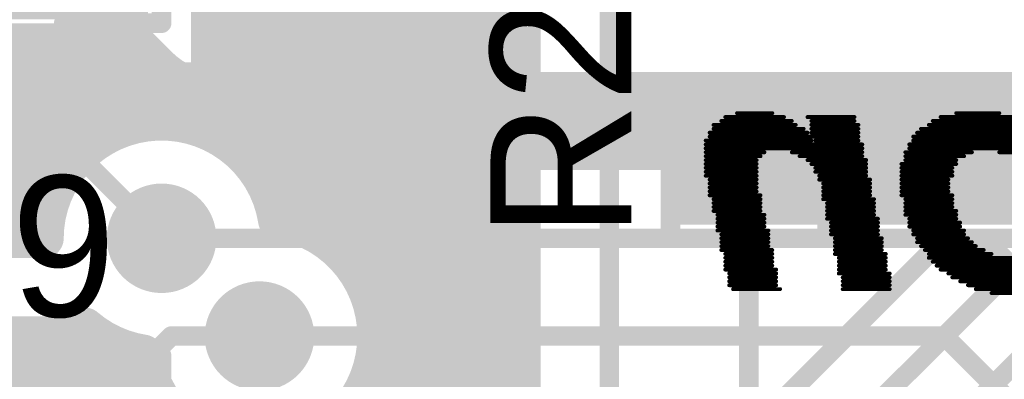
# Model space of a CAD drawing. Extents: x 9.47 to 11.2, y 3.36 to 4.75.
# Tile 14 of 50: x 9.79 to 10.04, y 4.15 to 4.24. Entities that reach past the tile are written whole.
import ezdxf

# ---------------------------------------------------------------- set-up
doc = ezdxf.new("R2010")
doc.units = 0
doc.layers.get('0').update_dxf_attribs({"linetype": 'CONTINUOUS'})
for name, color, linetype in [('BOTTOMLAYER', 5, 'CONTINUOUS'), ('BOTTOMOVERLAY', 54, 'CONTINUOUS'), ('BOTTOMSOLDER', 6, 'CONTINUOUS'), ('TOPLAYER', 1, 'CONTINUOUS'), ('TOPOVERLAY', 2, 'CONTINUOUS'), ('TOPPASTE', 8, 'CONTINUOUS'), ('TOPSOLDER', 216, 'CONTINUOUS')]:
    doc.layers.add(name, color=color, linetype=linetype)

# ---------------------------------------------------------------- blocks, each defined once
blk = doc.blocks.new('0603R_32')
at = {"layer": 'TOPLAYER'}
for points in [[(-0.0125, 0.015), (-0.0425, 0.015), (-0.0125, -0.015), (-0.0425, -0.015)], [(0.0425, 0.015), (0.0125, 0.015), (0.0425, -0.015), (0.0125, -0.015)]]:
    blk.add_solid(points, dxfattribs=at)
at = {"layer": 'TOPOVERLAY', "const_width": 0.005}
for points in [[(-0.05, 0.02), (-0.05, -0.02)], [(-0.025, 0.02), (-0.05, 0.02)], [(0.05, 0.02), (0.025, 0.02)], [(0.05, 0.02), (0.05, -0.02)], [(-0.025, -0.02), (-0.05, -0.02)], [(0.05, -0.02), (0.025, -0.02)]]:
    blk.add_lwpolyline(points, dxfattribs=at)
at = {"layer": 'TOPOVERLAY', "const_width": 0.0025}
for points in [[(-0.05125, 0.02, 1), (-0.04875, 0.02, 1)], [(-0.05125, 0.02, 1), (-0.04875, 0.02, 1)], [(-0.02625, 0.02, 1), (-0.02375, 0.02, 1)], [(0.02375, 0.02, 1), (0.02625, 0.02, 1)], [(0.04875, 0.02, 1), (0.05125, 0.02, 1)], [(0.04875, 0.02, 1), (0.05125, 0.02, 1)], [(-0.05125, -0.02, 1), (-0.04875, -0.02, 1)], [(-0.05125, -0.02, 1), (-0.04875, -0.02, 1)], [(-0.02625, -0.02, 1), (-0.02375, -0.02, 1)], [(0.02375, -0.02, 1), (0.02625, -0.02, 1)], [(0.04875, -0.02, 1), (0.05125, -0.02, 1)], [(0.04875, -0.02, 1), (0.05125, -0.02, 1)]]:
    blk.add_lwpolyline(points, format="xyb", close=True, dxfattribs=at)
at = {"layer": 'TOPPASTE'}
for points in [[(-0.0125, 0.015), (-0.0425, 0.015), (-0.0125, -0.015), (-0.0425, -0.015)], [(0.0425, 0.015), (0.0125, 0.015), (0.0425, -0.015), (0.0125, -0.015)]]:
    blk.add_solid(points, dxfattribs=at)
at = {"layer": 'TOPSOLDER'}
for points in [[(-0.0085, 0.019), (-0.0465, 0.019), (-0.0085, -0.019), (-0.0465, -0.019)], [(0.0465, 0.019), (0.0085, 0.019), (0.0465, -0.019), (0.0085, -0.019)]]:
    blk.add_solid(points, dxfattribs=at)
blk = doc.blocks.new('0603R_33')
at = {"layer": 'TOPLAYER'}
for points in [[(-0.0125, 0.015), (-0.0425, 0.015), (-0.0125, -0.015), (-0.0425, -0.015)], [(0.0425, 0.015), (0.0125, 0.015), (0.0425, -0.015), (0.0125, -0.015)]]:
    blk.add_solid(points, dxfattribs=at)
at = {"layer": 'TOPOVERLAY', "const_width": 0.005}
for points in [[(-0.05, 0.02), (-0.05, -0.02)], [(-0.025, 0.02), (-0.05, 0.02)], [(0.05, 0.02), (0.025, 0.02)], [(0.05, 0.02), (0.05, -0.02)], [(-0.025, -0.02), (-0.05, -0.02)], [(0.05, -0.02), (0.025, -0.02)]]:
    blk.add_lwpolyline(points, dxfattribs=at)
at = {"layer": 'TOPOVERLAY', "const_width": 0.0025}
for points in [[(-0.05125, 0.02, 1), (-0.04875, 0.02, 1)], [(-0.05125, 0.02, 1), (-0.04875, 0.02, 1)], [(-0.02625, 0.02, 1), (-0.02375, 0.02, 1)], [(0.02375, 0.02, 1), (0.02625, 0.02, 1)], [(0.04875, 0.02, 1), (0.05125, 0.02, 1)], [(0.04875, 0.02, 1), (0.05125, 0.02, 1)], [(-0.05125, -0.02, 1), (-0.04875, -0.02, 1)], [(-0.05125, -0.02, 1), (-0.04875, -0.02, 1)], [(-0.02625, -0.02, 1), (-0.02375, -0.02, 1)], [(0.02375, -0.02, 1), (0.02625, -0.02, 1)], [(0.04875, -0.02, 1), (0.05125, -0.02, 1)], [(0.04875, -0.02, 1), (0.05125, -0.02, 1)]]:
    blk.add_lwpolyline(points, format="xyb", close=True, dxfattribs=at)
at = {"layer": 'TOPPASTE'}
for points in [[(-0.0125, 0.015), (-0.0425, 0.015), (-0.0125, -0.015), (-0.0425, -0.015)], [(0.0425, 0.015), (0.0125, 0.015), (0.0425, -0.015), (0.0125, -0.015)]]:
    blk.add_solid(points, dxfattribs=at)
at = {"layer": 'TOPSOLDER'}
for points in [[(-0.0085, 0.019), (-0.0465, 0.019), (-0.0085, -0.019), (-0.0465, -0.019)], [(0.0465, 0.019), (0.0085, 0.019), (0.0465, -0.019), (0.0085, -0.019)]]:
    blk.add_solid(points, dxfattribs=at)
blk = doc.blocks.new('0603R_42')
at = {"layer": 'TOPLAYER'}
for points in [[(-0.0125, 0.015), (-0.0425, 0.015), (-0.0125, -0.015), (-0.0425, -0.015)], [(0.0425, 0.015), (0.0125, 0.015), (0.0425, -0.015), (0.0125, -0.015)]]:
    blk.add_solid(points, dxfattribs=at)
at = {"layer": 'TOPOVERLAY', "const_width": 0.005}
for points in [[(-0.05, -0.02), (-0.05, 0.02)], [(-0.025, 0.02), (-0.05, 0.02)], [(0.05, 0.02), (0.025, 0.02)], [(0.05, -0.02), (0.05, 0.02)], [(-0.025, -0.02), (-0.05, -0.02)], [(0.05, -0.02), (0.025, -0.02)]]:
    blk.add_lwpolyline(points, dxfattribs=at)
at = {"layer": 'TOPOVERLAY', "const_width": 0.0025}
for points in [[(-0.05125, 0.02, 1), (-0.04875, 0.02, 1)], [(-0.05125, 0.02, 1), (-0.04875, 0.02, 1)], [(-0.02625, 0.02, 1), (-0.02375, 0.02, 1)], [(0.02375, 0.02, 1), (0.02625, 0.02, 1)], [(0.04875, 0.02, 1), (0.05125, 0.02, 1)], [(0.04875, 0.02, 1), (0.05125, 0.02, 1)], [(-0.05125, -0.02, 1), (-0.04875, -0.02, 1)], [(-0.05125, -0.02, 1), (-0.04875, -0.02, 1)], [(-0.02625, -0.02, 1), (-0.02375, -0.02, 1)], [(0.02375, -0.02, 1), (0.02625, -0.02, 1)], [(0.04875, -0.02, 1), (0.05125, -0.02, 1)], [(0.04875, -0.02, 1), (0.05125, -0.02, 1)]]:
    blk.add_lwpolyline(points, format="xyb", close=True, dxfattribs=at)
at = {"layer": 'TOPPASTE'}
for points in [[(-0.0125, 0.015), (-0.0425, 0.015), (-0.0125, -0.015), (-0.0425, -0.015)], [(0.0425, 0.015), (0.0125, 0.015), (0.0425, -0.015), (0.0125, -0.015)]]:
    blk.add_solid(points, dxfattribs=at)
at = {"layer": 'TOPSOLDER'}
for points in [[(-0.0085, 0.019), (-0.0465, 0.019), (-0.0085, -0.019), (-0.0465, -0.019)], [(0.0465, 0.019), (0.0085, 0.019), (0.0465, -0.019), (0.0085, -0.019)]]:
    blk.add_solid(points, dxfattribs=at)
blk = doc.blocks.new('0603R_43')
at = {"layer": 'TOPLAYER'}
for points in [[(-0.0125, 0.015), (-0.0425, 0.015), (-0.0125, -0.015), (-0.0425, -0.015)], [(0.0425, 0.015), (0.0125, 0.015), (0.0425, -0.015), (0.0125, -0.015)]]:
    blk.add_solid(points, dxfattribs=at)
at = {"layer": 'TOPOVERLAY', "const_width": 0.005}
for points in [[(-0.05, -0.02), (-0.05, 0.02)], [(-0.025, 0.02), (-0.05, 0.02)], [(0.05, 0.02), (0.025, 0.02)], [(0.05, -0.02), (0.05, 0.02)], [(-0.025, -0.02), (-0.05, -0.02)], [(0.05, -0.02), (0.025, -0.02)]]:
    blk.add_lwpolyline(points, dxfattribs=at)
at = {"layer": 'TOPOVERLAY', "const_width": 0.0025}
for points in [[(-0.05125, 0.02, 1), (-0.04875, 0.02, 1)], [(-0.05125, 0.02, 1), (-0.04875, 0.02, 1)], [(-0.02625, 0.02, 1), (-0.02375, 0.02, 1)], [(0.02375, 0.02, 1), (0.02625, 0.02, 1)], [(0.04875, 0.02, 1), (0.05125, 0.02, 1)], [(0.04875, 0.02, 1), (0.05125, 0.02, 1)], [(-0.05125, -0.02, 1), (-0.04875, -0.02, 1)], [(-0.05125, -0.02, 1), (-0.04875, -0.02, 1)], [(-0.02625, -0.02, 1), (-0.02375, -0.02, 1)], [(0.02375, -0.02, 1), (0.02625, -0.02, 1)], [(0.04875, -0.02, 1), (0.05125, -0.02, 1)], [(0.04875, -0.02, 1), (0.05125, -0.02, 1)]]:
    blk.add_lwpolyline(points, format="xyb", close=True, dxfattribs=at)
at = {"layer": 'TOPPASTE'}
for points in [[(-0.0125, 0.015), (-0.0425, 0.015), (-0.0125, -0.015), (-0.0425, -0.015)], [(0.0425, 0.015), (0.0125, 0.015), (0.0425, -0.015), (0.0125, -0.015)]]:
    blk.add_solid(points, dxfattribs=at)
at = {"layer": 'TOPSOLDER'}
for points in [[(-0.0085, 0.019), (-0.0465, 0.019), (-0.0085, -0.019), (-0.0465, -0.019)], [(0.0465, 0.019), (0.0085, 0.019), (0.0465, -0.019), (0.0085, -0.019)]]:
    blk.add_solid(points, dxfattribs=at)

msp = doc.modelspace()

# ---------------------------------------------------------------- linework, layer by layer
at = {"layer": 'BOTTOMLAYER'}
for points, const_width in [([(9.57, 4.235), (9.81818, 4.235)], 0.01), ([(9.79, 4.185), (9.79, 4.235)], 0.01), ([(9.8, 4.201583), (9.8, 4.235)], 0.01), ([(9.81, 4.210981), (9.81, 4.235)], 0.01), ([(9.81818, 4.235), (9.824081, 4.229099)], 0.01), ([(9.82, 4.21458), (9.82, 4.23318)], 0.01), ([(9.57, 4.23), (9.82318, 4.23)], 0.01), ([(9.83, 4.21458), (9.83, 4.224844)], 0.01), ([(9.84, 4.2225), (10.275228, 4.2225)], 0.01), ([(9.84, 4.210981), (9.84, 4.2225)], 0.01), ([(9.85, 4.2075), (9.85, 4.2225)], 0.01), ([(9.86, 4.2075), (9.86, 4.2225)], 0.01), ([(9.87, 4.2075), (9.87, 4.2225)], 0.01), ([(9.88, 4.2075), (9.88, 4.2225)], 0.01), ([(9.89, 4.2075), (9.89, 4.2225)], 0.01), ([(9.9, 4.2075), (9.9, 4.2225)], 0.01), ([(9.91, 4.2075), (9.91, 4.2225)], 0.01), ([(9.92, 4.2075), (9.92, 4.2225)], 0.01), ([(9.93, 4.2075), (9.93, 4.2225)], 0.01), ([(9.94, 4.2075), (9.94, 4.2225)], 0.01), ([(9.95, 4.2075), (9.95, 4.2225)], 0.01), ([(9.96, 4.2075), (9.96, 4.2225)], 0.01), ([(9.97, 4.2075), (9.97, 4.2225)], 0.01), ([(9.98, 4.2075), (9.98, 4.2225)], 0.01), ([(9.99, 4.2075), (9.99, 4.2225)], 0.01), ([(10, 4.2075), (10, 4.2225)], 0.01), ([(10.01, 4.2075), (10.01, 4.2225)], 0.01), ([(10.02, 4.2075), (10.02, 4.2225)], 0.01), ([(10.03, 4.2075), (10.03, 4.2225)], 0.01), ([(10.04, 4.206937), (10.04, 4.2225)], 0.01), ([(9.57, 4.22), (10.274216, 4.22)], 0.01), ([(9.57, 4.21), (9.808417, 4.21)], 0.01), ([(9.841583, 4.21), (10.2725, 4.21)], 0.01), ([(9.844843, 4.2075), (10.035, 4.2075)], 0.01), ([(9.57, 4.2), (9.799019, 4.2)], 0.01), ([(9.57, 4.19), (9.79542, 4.19)], 0.01), ([(9.57, 4.185), (9.795, 4.185)], 0.01), ([(9.825, 4.185), (10.035, 4.185)], 0.005), ([(10.035, 4.185), (10.08, 4.14)], 0.005), ([(9.8, 4.085), (9.8, 4.160505)], 0.01), ([(9.57, 4.16), (9.795, 4.16)], 0.01), ([(9.585, 4.16), (9.795, 4.16)], 0.01), ([(9.79, 4.085), (9.79, 4.16)], 0.01), ([(9.795, 4.16), (9.808417, 4.16)], 0.01), ([(9.81, 4.085), (9.81, 4.159019)], 0.01), ([(9.82, 4.085), (9.82, 4.15542)], 0.01), ([(9.85, 4.16), (10.025, 4.16)], 0.005), ([(10.025, 4.16), (10.065, 4.12)], 0.005), ([(9.497, 4.15), (9.821716, 4.15)], 0.01)]:
    msp.add_lwpolyline(points, dxfattribs=dict(at, const_width=const_width))
for points, const_width in [([(9.7875, 4.235, 1), (9.7925, 4.235, 1)], 0.005), ([(9.7975, 4.235, 1), (9.8025, 4.235, 1)], 0.005), ([(9.8075, 4.235, 1), (9.8125, 4.235, 1)], 0.005), ([(9.81568, 4.235, 1), (9.82068, 4.235, 1)], 0.005), ([(9.81568, 4.235, 1), (9.82068, 4.235, 1)], 0.005), ([(9.8175, 4.23318, 1), (9.8225, 4.23318, 1)], 0.005), ([(9.82068, 4.23, 1), (9.82568, 4.23, 1)], 0.005), ([(9.821581, 4.229099, 1), (9.826581, 4.229099, 1)], 0.005), ([(9.82159, 4.22909, 1), (9.82659, 4.22909, 1)], 0.005), ([(9.821599, 4.229081, 1), (9.826599, 4.229081, 1)], 0.005), ([(9.8275, 4.224844, 1), (9.8325, 4.224844, 1)], 0.005), ([(9.8375, 4.2225, 1), (9.8425, 4.2225, 1)], 0.005), ([(9.8375, 4.2225, 1), (9.8425, 4.2225, 1)], 0.005), ([(9.8375, 4.2225, 1), (9.8425, 4.2225, 1)], 0.005), ([(9.8375, 4.2225, 1), (9.8425, 4.2225, 1)], 0.005), ([(9.8475, 4.2225, 1), (9.8525, 4.2225, 1)], 0.005), ([(9.8575, 4.2225, 1), (9.8625, 4.2225, 1)], 0.005), ([(9.8675, 4.2225, 1), (9.8725, 4.2225, 1)], 0.005), ([(9.8775, 4.2225, 1), (9.8825, 4.2225, 1)], 0.005), ([(9.8875, 4.2225, 1), (9.8925, 4.2225, 1)], 0.005), ([(9.8975, 4.2225, 1), (9.9025, 4.2225, 1)], 0.005), ([(9.9075, 4.2225, 1), (9.9125, 4.2225, 1)], 0.005), ([(9.9175, 4.2225, 1), (9.9225, 4.2225, 1)], 0.005), ([(9.9275, 4.2225, 1), (9.9325, 4.2225, 1)], 0.005), ([(9.9375, 4.2225, 1), (9.9425, 4.2225, 1)], 0.005), ([(9.9475, 4.2225, 1), (9.9525, 4.2225, 1)], 0.005), ([(9.9575, 4.2225, 1), (9.9625, 4.2225, 1)], 0.005), ([(9.9675, 4.2225, 1), (9.9725, 4.2225, 1)], 0.005), ([(9.9775, 4.2225, 1), (9.9825, 4.2225, 1)], 0.005), ([(9.9875, 4.2225, 1), (9.9925, 4.2225, 1)], 0.005), ([(9.9975, 4.2225, 1), (10.0025, 4.2225, 1)], 0.005), ([(10.0075, 4.2225, 1), (10.0125, 4.2225, 1)], 0.005), ([(10.0175, 4.2225, 1), (10.0225, 4.2225, 1)], 0.005), ([(10.0275, 4.2225, 1), (10.0325, 4.2225, 1)], 0.005), ([(10.0375, 4.2225, 1), (10.0425, 4.2225, 1)], 0.005), ([(9.8175, 4.21458, 1), (9.8225, 4.21458, 1)], 0.005), ([(9.8275, 4.21458, 1), (9.8325, 4.21458, 1)], 0.005), ([(9.8075, 4.210981, 1), (9.8125, 4.210981, 1)], 0.005), ([(9.8375, 4.210981, 1), (9.8425, 4.210981, 1)], 0.005), ([(9.805917, 4.21, 1), (9.810917, 4.21, 1)], 0.005), ([(9.839083, 4.21, 1), (9.844083, 4.21, 1)], 0.005), ([(9.842343, 4.2075, 1), (9.847343, 4.2075, 1)], 0.005), ([(9.842343, 4.2075, 1), (9.847343, 4.2075, 1)], 0.005), ([(9.8475, 4.2075, 1), (9.8525, 4.2075, 1)], 0.005), ([(9.8575, 4.2075, 1), (9.8625, 4.2075, 1)], 0.005), ([(9.8675, 4.2075, 1), (9.8725, 4.2075, 1)], 0.005), ([(9.8775, 4.2075, 1), (9.8825, 4.2075, 1)], 0.005), ([(9.8875, 4.2075, 1), (9.8925, 4.2075, 1)], 0.005), ([(9.8975, 4.2075, 1), (9.9025, 4.2075, 1)], 0.005), ([(9.9075, 4.2075, 1), (9.9125, 4.2075, 1)], 0.005), ([(9.9175, 4.2075, 1), (9.9225, 4.2075, 1)], 0.005), ([(9.9275, 4.2075, 1), (9.9325, 4.2075, 1)], 0.005), ([(9.9375, 4.2075, 1), (9.9425, 4.2075, 1)], 0.005), ([(9.9475, 4.2075, 1), (9.9525, 4.2075, 1)], 0.005), ([(9.9575, 4.2075, 1), (9.9625, 4.2075, 1)], 0.005), ([(9.9675, 4.2075, 1), (9.9725, 4.2075, 1)], 0.005), ([(9.9775, 4.2075, 1), (9.9825, 4.2075, 1)], 0.005), ([(9.9875, 4.2075, 1), (9.9925, 4.2075, 1)], 0.005), ([(9.9975, 4.2075, 1), (10.0025, 4.2075, 1)], 0.005), ([(10.0075, 4.2075, 1), (10.0125, 4.2075, 1)], 0.005), ([(10.0175, 4.2075, 1), (10.0225, 4.2075, 1)], 0.005), ([(10.0275, 4.2075, 1), (10.0325, 4.2075, 1)], 0.005), ([(10.0325, 4.2075, 1), (10.0375, 4.2075, 1)], 0.005), ([(10.0325, 4.2075, 1), (10.0375, 4.2075, 1)], 0.005), ([(10.0325, 4.2075, 1), (10.0375, 4.2075, 1)], 0.005), ([(10.0375, 4.206937, 1), (10.0425, 4.206937, 1)], 0.005), ([(9.7975, 4.201583, 1), (9.8025, 4.201583, 1)], 0.005), ([(9.796519, 4.2, 1), (9.801519, 4.2, 1)], 0.005), ([(9.79292, 4.19, 1), (9.79792, 4.19, 1)], 0.005), ([(9.7875, 4.185, 1), (9.7925, 4.185, 1)], 0.005), ([(9.7925, 4.185, 1), (9.7975, 4.185, 1)], 0.005), ([(9.7925, 4.185, 1), (9.7975, 4.185, 1)], 0.005), ([(9.82375, 4.185, 1), (9.82625, 4.185, 1)], 0.0025), ([(10.03375, 4.185, 1), (10.03625, 4.185, 1)], 0.0025), ([(10.03375, 4.185, 1), (10.03625, 4.185, 1)], 0.0025), ([(9.7975, 4.160505, 1), (9.8025, 4.160505, 1)], 0.005), ([(9.802917, 4.162274, 1), (9.807917, 4.162274, 1)], 0.005), ([(9.802917, 4.162274, 1), (9.807917, 4.162274, 1)], 0.005), ([(9.802917, 4.162274, 1), (9.807917, 4.162274, 1)], 0.005), ([(9.7875, 4.16, 1), (9.7925, 4.16, 1)], 0.005), ([(9.7925, 4.16, 1), (9.7975, 4.16, 1)], 0.005), ([(9.7925, 4.16, 1), (9.7975, 4.16, 1)], 0.005), ([(9.7925, 4.16, 1), (9.7975, 4.16, 1)], 0.005), ([(9.7925, 4.16, 1), (9.7975, 4.16, 1)], 0.005), ([(9.7925, 4.16, 1), (9.7975, 4.16, 1)], 0.005), ([(9.805917, 4.16, 1), (9.810917, 4.16, 1)], 0.005), ([(9.8075, 4.159019, 1), (9.8125, 4.159019, 1)], 0.005), ([(9.8175, 4.15542, 1), (9.8225, 4.15542, 1)], 0.005), ([(9.817861, 4.155361, 1), (9.822861, 4.155361, 1)], 0.005), ([(9.817861, 4.155361, 1), (9.822861, 4.155361, 1)], 0.005), ([(9.84875, 4.16, 1), (9.85125, 4.16, 1)], 0.0025), ([(10.02375, 4.16, 1), (10.02625, 4.16, 1)], 0.0025), ([(10.02375, 4.16, 1), (10.02625, 4.16, 1)], 0.0025), ([(9.819216, 4.15, 1), (9.824216, 4.15, 1)], 0.005)]:
    msp.add_lwpolyline(points, format="xyb", close=True, dxfattribs=dict(at, const_width=const_width))
at = {"layer": 'BOTTOMLAYER', "const_width": 0.01}
for points in [[(9.84, 4.2225, -0.198912), (9.82409, 4.22909)], [(9.84, 4.2225, -0.198764), (9.824099, 4.229081)], [(9.795, 4.185, -0.645751), (9.844843, 4.2075)], [(10.035, 4.2075, -0.198764), (10.050901, 4.200919)], [(10.035, 4.2075, -0.198912), (10.05091, 4.20091)], [(9.805417, 4.162274, -0.107859), (9.795, 4.16)], [(9.805417, 4.162274, -0.107859), (9.795, 4.16)], [(9.820361, 4.155361, -0.139898), (9.805417, 4.162274)], [(9.869843, 4.1375, -0.592069), (9.820361, 4.155361)]]:
    msp.add_lwpolyline(points, format="xyb", dxfattribs=at)
at = {"layer": 'BOTTOMOVERLAY', "const_width": 0.001}
for points in [[(9.969, 4.216), (9.984, 4.216)], [(9.972, 4.217), (9.981, 4.217)], [(9.99, 4.216), (10.002, 4.216)], [(10.024, 4.216), (10.043, 4.216)], [(10.028, 4.217), (10.039, 4.217)], [(9.966, 4.214), (9.987, 4.214)], [(9.966, 4.213), (9.989, 4.213)], [(9.968, 4.215), (9.986, 4.215)], [(9.991, 4.215), (10.002, 4.215)], [(9.991, 4.214), (10.003, 4.214)], [(9.991, 4.213), (10.003, 4.213)], [(10.019, 4.213), (10.049, 4.213)], [(10.021, 4.214), (10.047, 4.214)], [(10.022, 4.215), (10.045, 4.215)], [(9.965, 4.212), (9.99, 4.212)], [(9.965, 4.211), (10.003, 4.211)], [(9.991, 4.212), (10.003, 4.212)], [(10.017, 4.211), (10.052, 4.211)], [(10.018, 4.212), (10.05, 4.212)], [(9.964, 4.21), (9.991, 4.21)], [(9.964, 4.209), (10.004, 4.209)], [(9.964, 4.208), (10.004, 4.208)], [(9.992, 4.21), (10.003, 4.21)], [(10.016, 4.209), (10.054, 4.209)], [(10.016, 4.208), (10.055, 4.208)], [(10.017, 4.21), (10.053, 4.21)], [(9.964, 4.207), (9.979, 4.207)], [(9.964, 4.206), (9.978, 4.206)], [(9.986, 4.207), (10.004, 4.207)], [(9.988, 4.206), (10.004, 4.206)], [(10.015, 4.207), (10.032, 4.207)], [(10.015, 4.206), (10.03, 4.206)], [(10.039, 4.207), (10.055, 4.207)], [(9.964, 4.205), (9.977, 4.205)], [(9.964, 4.204), (9.977, 4.204)], [(9.964, 4.203), (9.977, 4.203)], [(9.99, 4.205), (10.005, 4.205)], [(9.991, 4.204), (10.005, 4.204)], [(9.992, 4.203), (10.005, 4.203)], [(10.014, 4.204), (10.028, 4.204)], [(10.014, 4.203), (10.027, 4.203)], [(10.015, 4.205), (10.028, 4.205)], [(9.964, 4.202), (9.977, 4.202)], [(9.964, 4.201), (9.977, 4.201)], [(9.992, 4.202), (10.005, 4.202)], [(9.993, 4.201), (10.005, 4.201)], [(10.014, 4.202), (10.027, 4.202)], [(10.014, 4.201), (10.027, 4.201)], [(9.965, 4.2), (9.977, 4.2)], [(9.965, 4.199), (9.977, 4.199)], [(9.965, 4.198), (9.977, 4.198)], [(9.993, 4.2), (10.006, 4.2)], [(9.994, 4.199), (10.006, 4.199)], [(9.994, 4.198), (10.006, 4.198)], [(10.014, 4.2), (10.026, 4.2)], [(10.014, 4.199), (10.026, 4.199)], [(10.014, 4.198), (10.026, 4.198)], [(9.965, 4.197), (9.977, 4.197)], [(9.965, 4.196), (9.978, 4.196)], [(9.994, 4.197), (10.006, 4.197)], [(9.994, 4.196), (10.006, 4.196)], [(10.014, 4.197), (10.026, 4.197)], [(10.014, 4.196), (10.027, 4.196)], [(9.966, 4.195), (9.978, 4.195)], [(9.966, 4.194), (9.978, 4.194)], [(9.966, 4.193), (9.978, 4.193)], [(9.994, 4.195), (10.007, 4.195)], [(9.995, 4.194), (10.007, 4.194)], [(9.995, 4.193), (10.007, 4.193)], [(10.015, 4.195), (10.027, 4.195)], [(10.015, 4.194), (10.027, 4.194)], [(10.015, 4.193), (10.027, 4.193)], [(9.966, 4.192), (9.978, 4.192)], [(9.967, 4.191), (9.979, 4.191)], [(9.967, 4.19), (9.979, 4.19)], [(9.995, 4.192), (10.007, 4.192)], [(9.995, 4.191), (10.007, 4.191)], [(9.995, 4.19), (10.008, 4.19)], [(10.015, 4.192), (10.028, 4.192)], [(10.015, 4.191), (10.028, 4.191)], [(10.016, 4.19), (10.028, 4.19)], [(9.967, 4.189), (9.979, 4.189)], [(9.967, 4.188), (9.979, 4.188)], [(9.996, 4.189), (10.008, 4.189)], [(9.996, 4.188), (10.008, 4.188)], [(10.016, 4.189), (10.029, 4.189)], [(10.016, 4.188), (10.029, 4.188)], [(9.967, 4.187), (9.98, 4.187)], [(9.968, 4.186), (9.98, 4.186)], [(9.968, 4.185), (9.98, 4.185)], [(9.996, 4.187), (10.008, 4.187)], [(9.996, 4.186), (10.008, 4.186)], [(9.997, 4.185), (10.009, 4.185)], [(10.017, 4.187), (10.03, 4.187)], [(10.017, 4.186), (10.03, 4.186)], [(10.018, 4.185), (10.031, 4.185)], [(9.968, 4.184), (9.98, 4.184)], [(9.968, 4.183), (9.98, 4.183)], [(9.997, 4.184), (10.009, 4.184)], [(9.997, 4.183), (10.009, 4.183)], [(10.018, 4.184), (10.032, 4.184)], [(10.019, 4.183), (10.033, 4.183)], [(9.968, 4.182), (9.981, 4.182)], [(9.969, 4.181), (9.981, 4.181)], [(9.969, 4.18), (9.981, 4.18)], [(9.997, 4.182), (10.009, 4.182)], [(9.997, 4.181), (10.01, 4.181)], [(9.998, 4.18), (10.01, 4.18)], [(10.02, 4.182), (10.035, 4.182)], [(10.021, 4.181), (10.037, 4.181)], [(10.021, 4.18), (10.06, 4.18)], [(9.969, 4.179), (9.981, 4.179)], [(9.969, 4.178), (9.981, 4.178)], [(9.998, 4.179), (10.01, 4.179)], [(9.998, 4.178), (10.01, 4.178)], [(10.022, 4.179), (10.06, 4.179)], [(10.023, 4.178), (10.059, 4.178)], [(9.969, 4.177), (9.982, 4.177)], [(9.97, 4.176), (9.982, 4.176)], [(9.97, 4.175), (9.982, 4.175)], [(9.998, 4.177), (10.01, 4.177)], [(9.998, 4.176), (10.011, 4.176)], [(9.999, 4.175), (10.011, 4.175)], [(10.024, 4.177), (10.059, 4.177)], [(10.026, 4.176), (10.058, 4.176)], [(10.027, 4.175), (10.057, 4.175)], [(9.97, 4.174), (9.982, 4.174)], [(9.97, 4.173), (9.982, 4.173)], [(9.999, 4.174), (10.011, 4.174)], [(9.999, 4.173), (10.011, 4.173)], [(10.029, 4.174), (10.056, 4.174)], [(10.031, 4.173), (10.054, 4.173)], [(9.971, 4.172), (9.983, 4.172)], [(9.999, 4.172), (10.011, 4.172)], [(10.033, 4.172), (10.052, 4.172)], [(10.037, 4.171), (10.048, 4.171)]]:
    msp.add_lwpolyline(points, dxfattribs=at)
at = {"layer": 'BOTTOMOVERLAY', "const_width": 0.0005}
for points in [[(9.96875, 4.216, 1), (9.96925, 4.216, 1)], [(9.97175, 4.217, 1), (9.97225, 4.217, 1)], [(9.98075, 4.217, 1), (9.98125, 4.217, 1)], [(9.98375, 4.216, 1), (9.98425, 4.216, 1)], [(9.98975, 4.216, 1), (9.99025, 4.216, 1)], [(10.00175, 4.216, 1), (10.00225, 4.216, 1)], [(10.02375, 4.216, 1), (10.02425, 4.216, 1)], [(10.02775, 4.217, 1), (10.02825, 4.217, 1)], [(10.03875, 4.217, 1), (10.03925, 4.217, 1)], [(9.96575, 4.214, 1), (9.96625, 4.214, 1)], [(9.96575, 4.213, 1), (9.96625, 4.213, 1)], [(9.96775, 4.215, 1), (9.96825, 4.215, 1)], [(9.98575, 4.215, 1), (9.98625, 4.215, 1)], [(9.98675, 4.214, 1), (9.98725, 4.214, 1)], [(9.98875, 4.213, 1), (9.98925, 4.213, 1)], [(9.99075, 4.215, 1), (9.99125, 4.215, 1)], [(9.99075, 4.214, 1), (9.99125, 4.214, 1)], [(9.99075, 4.213, 1), (9.99125, 4.213, 1)], [(10.00175, 4.215, 1), (10.00225, 4.215, 1)], [(10.00275, 4.214, 1), (10.00325, 4.214, 1)], [(10.00275, 4.213, 1), (10.00325, 4.213, 1)], [(10.01875, 4.213, 1), (10.01925, 4.213, 1)], [(10.02075, 4.214, 1), (10.02125, 4.214, 1)], [(10.02175, 4.215, 1), (10.02225, 4.215, 1)], [(9.96475, 4.212, 1), (9.96525, 4.212, 1)], [(9.96475, 4.211, 1), (9.96525, 4.211, 1)], [(9.98975, 4.212, 1), (9.99025, 4.212, 1)], [(9.99075, 4.212, 1), (9.99125, 4.212, 1)], [(10.00275, 4.212, 1), (10.00325, 4.212, 1)], [(10.00275, 4.211, 1), (10.00325, 4.211, 1)], [(10.01675, 4.211, 1), (10.01725, 4.211, 1)], [(10.01775, 4.212, 1), (10.01825, 4.212, 1)], [(9.96375, 4.21, 1), (9.96425, 4.21, 1)], [(9.96375, 4.209, 1), (9.96425, 4.209, 1)], [(9.96375, 4.208, 1), (9.96425, 4.208, 1)], [(9.99075, 4.21, 1), (9.99125, 4.21, 1)], [(9.99175, 4.21, 1), (9.99225, 4.21, 1)], [(10.00275, 4.21, 1), (10.00325, 4.21, 1)], [(10.00375, 4.209, 1), (10.00425, 4.209, 1)], [(10.00375, 4.208, 1), (10.00425, 4.208, 1)], [(10.01575, 4.209, 1), (10.01625, 4.209, 1)], [(10.01575, 4.208, 1), (10.01625, 4.208, 1)], [(10.01675, 4.21, 1), (10.01725, 4.21, 1)], [(9.96375, 4.207, 1), (9.96425, 4.207, 1)], [(9.96375, 4.206, 1), (9.96425, 4.206, 1)], [(9.97775, 4.206, 1), (9.97825, 4.206, 1)], [(9.97875, 4.207, 1), (9.97925, 4.207, 1)], [(9.98575, 4.207, 1), (9.98625, 4.207, 1)], [(9.98775, 4.206, 1), (9.98825, 4.206, 1)], [(10.00375, 4.207, 1), (10.00425, 4.207, 1)], [(10.00375, 4.206, 1), (10.00425, 4.206, 1)], [(10.01475, 4.207, 1), (10.01525, 4.207, 1)], [(10.01475, 4.206, 1), (10.01525, 4.206, 1)], [(10.02975, 4.206, 1), (10.03025, 4.206, 1)], [(10.03175, 4.207, 1), (10.03225, 4.207, 1)], [(10.03875, 4.207, 1), (10.03925, 4.207, 1)], [(9.96375, 4.205, 1), (9.96425, 4.205, 1)], [(9.96375, 4.204, 1), (9.96425, 4.204, 1)], [(9.96375, 4.203, 1), (9.96425, 4.203, 1)], [(9.97675, 4.205, 1), (9.97725, 4.205, 1)], [(9.97675, 4.204, 1), (9.97725, 4.204, 1)], [(9.97675, 4.203, 1), (9.97725, 4.203, 1)], [(9.98975, 4.205, 1), (9.99025, 4.205, 1)], [(9.99075, 4.204, 1), (9.99125, 4.204, 1)], [(9.99175, 4.203, 1), (9.99225, 4.203, 1)], [(10.00475, 4.205, 1), (10.00525, 4.205, 1)], [(10.00475, 4.204, 1), (10.00525, 4.204, 1)], [(10.00475, 4.203, 1), (10.00525, 4.203, 1)], [(10.01375, 4.204, 1), (10.01425, 4.204, 1)], [(10.01375, 4.203, 1), (10.01425, 4.203, 1)], [(10.01475, 4.205, 1), (10.01525, 4.205, 1)], [(10.02675, 4.203, 1), (10.02725, 4.203, 1)], [(10.02775, 4.205, 1), (10.02825, 4.205, 1)], [(10.02775, 4.204, 1), (10.02825, 4.204, 1)], [(9.96375, 4.202, 1), (9.96425, 4.202, 1)], [(9.96375, 4.201, 1), (9.96425, 4.201, 1)], [(9.97675, 4.202, 1), (9.97725, 4.202, 1)], [(9.97675, 4.201, 1), (9.97725, 4.201, 1)], [(9.99175, 4.202, 1), (9.99225, 4.202, 1)], [(9.99275, 4.201, 1), (9.99325, 4.201, 1)], [(10.00475, 4.202, 1), (10.00525, 4.202, 1)], [(10.00475, 4.201, 1), (10.00525, 4.201, 1)], [(10.01375, 4.202, 1), (10.01425, 4.202, 1)], [(10.01375, 4.201, 1), (10.01425, 4.201, 1)], [(10.02675, 4.202, 1), (10.02725, 4.202, 1)], [(10.02675, 4.201, 1), (10.02725, 4.201, 1)], [(9.96475, 4.2, 1), (9.96525, 4.2, 1)], [(9.96475, 4.199, 1), (9.96525, 4.199, 1)], [(9.96475, 4.198, 1), (9.96525, 4.198, 1)], [(9.97675, 4.2, 1), (9.97725, 4.2, 1)], [(9.97675, 4.199, 1), (9.97725, 4.199, 1)], [(9.97675, 4.198, 1), (9.97725, 4.198, 1)], [(9.99275, 4.2, 1), (9.99325, 4.2, 1)], [(9.99375, 4.199, 1), (9.99425, 4.199, 1)], [(9.99375, 4.198, 1), (9.99425, 4.198, 1)], [(10.00575, 4.2, 1), (10.00625, 4.2, 1)], [(10.00575, 4.199, 1), (10.00625, 4.199, 1)], [(10.00575, 4.198, 1), (10.00625, 4.198, 1)], [(10.01375, 4.2, 1), (10.01425, 4.2, 1)], [(10.01375, 4.199, 1), (10.01425, 4.199, 1)], [(10.01375, 4.198, 1), (10.01425, 4.198, 1)], [(10.02575, 4.2, 1), (10.02625, 4.2, 1)], [(10.02575, 4.199, 1), (10.02625, 4.199, 1)], [(10.02575, 4.198, 1), (10.02625, 4.198, 1)], [(9.96475, 4.197, 1), (9.96525, 4.197, 1)], [(9.96475, 4.196, 1), (9.96525, 4.196, 1)], [(9.97675, 4.197, 1), (9.97725, 4.197, 1)], [(9.97775, 4.196, 1), (9.97825, 4.196, 1)], [(9.99375, 4.197, 1), (9.99425, 4.197, 1)], [(9.99375, 4.196, 1), (9.99425, 4.196, 1)], [(10.00575, 4.197, 1), (10.00625, 4.197, 1)], [(10.00575, 4.196, 1), (10.00625, 4.196, 1)], [(10.01375, 4.197, 1), (10.01425, 4.197, 1)], [(10.01375, 4.196, 1), (10.01425, 4.196, 1)], [(10.02575, 4.197, 1), (10.02625, 4.197, 1)], [(10.02675, 4.196, 1), (10.02725, 4.196, 1)], [(9.96575, 4.195, 1), (9.96625, 4.195, 1)], [(9.96575, 4.194, 1), (9.96625, 4.194, 1)], [(9.96575, 4.193, 1), (9.96625, 4.193, 1)], [(9.97775, 4.195, 1), (9.97825, 4.195, 1)], [(9.97775, 4.194, 1), (9.97825, 4.194, 1)], [(9.97775, 4.193, 1), (9.97825, 4.193, 1)], [(9.99375, 4.195, 1), (9.99425, 4.195, 1)], [(9.99475, 4.194, 1), (9.99525, 4.194, 1)], [(9.99475, 4.193, 1), (9.99525, 4.193, 1)], [(10.00675, 4.195, 1), (10.00725, 4.195, 1)], [(10.00675, 4.194, 1), (10.00725, 4.194, 1)], [(10.00675, 4.193, 1), (10.00725, 4.193, 1)], [(10.01475, 4.195, 1), (10.01525, 4.195, 1)], [(10.01475, 4.194, 1), (10.01525, 4.194, 1)], [(10.01475, 4.193, 1), (10.01525, 4.193, 1)], [(10.02675, 4.195, 1), (10.02725, 4.195, 1)], [(10.02675, 4.194, 1), (10.02725, 4.194, 1)], [(10.02675, 4.193, 1), (10.02725, 4.193, 1)], [(9.96575, 4.192, 1), (9.96625, 4.192, 1)], [(9.96675, 4.191, 1), (9.96725, 4.191, 1)], [(9.96675, 4.19, 1), (9.96725, 4.19, 1)], [(9.97775, 4.192, 1), (9.97825, 4.192, 1)], [(9.97875, 4.191, 1), (9.97925, 4.191, 1)], [(9.97875, 4.19, 1), (9.97925, 4.19, 1)], [(9.99475, 4.192, 1), (9.99525, 4.192, 1)], [(9.99475, 4.191, 1), (9.99525, 4.191, 1)], [(9.99475, 4.19, 1), (9.99525, 4.19, 1)], [(10.00675, 4.192, 1), (10.00725, 4.192, 1)], [(10.00675, 4.191, 1), (10.00725, 4.191, 1)], [(10.00775, 4.19, 1), (10.00825, 4.19, 1)], [(10.01475, 4.192, 1), (10.01525, 4.192, 1)], [(10.01475, 4.191, 1), (10.01525, 4.191, 1)], [(10.01575, 4.19, 1), (10.01625, 4.19, 1)], [(10.02775, 4.192, 1), (10.02825, 4.192, 1)], [(10.02775, 4.191, 1), (10.02825, 4.191, 1)], [(10.02775, 4.19, 1), (10.02825, 4.19, 1)], [(9.96675, 4.189, 1), (9.96725, 4.189, 1)], [(9.96675, 4.188, 1), (9.96725, 4.188, 1)], [(9.97875, 4.189, 1), (9.97925, 4.189, 1)], [(9.97875, 4.188, 1), (9.97925, 4.188, 1)], [(9.99575, 4.189, 1), (9.99625, 4.189, 1)], [(9.99575, 4.188, 1), (9.99625, 4.188, 1)], [(10.00775, 4.189, 1), (10.00825, 4.189, 1)], [(10.00775, 4.188, 1), (10.00825, 4.188, 1)], [(10.01575, 4.189, 1), (10.01625, 4.189, 1)], [(10.01575, 4.188, 1), (10.01625, 4.188, 1)], [(10.02875, 4.189, 1), (10.02925, 4.189, 1)], [(10.02875, 4.188, 1), (10.02925, 4.188, 1)], [(9.96675, 4.187, 1), (9.96725, 4.187, 1)], [(9.96775, 4.186, 1), (9.96825, 4.186, 1)], [(9.96775, 4.185, 1), (9.96825, 4.185, 1)], [(9.97975, 4.187, 1), (9.98025, 4.187, 1)], [(9.97975, 4.186, 1), (9.98025, 4.186, 1)], [(9.97975, 4.185, 1), (9.98025, 4.185, 1)], [(9.99575, 4.187, 1), (9.99625, 4.187, 1)], [(9.99575, 4.186, 1), (9.99625, 4.186, 1)], [(9.99675, 4.185, 1), (9.99725, 4.185, 1)], [(10.00775, 4.187, 1), (10.00825, 4.187, 1)], [(10.00775, 4.186, 1), (10.00825, 4.186, 1)], [(10.00875, 4.185, 1), (10.00925, 4.185, 1)], [(10.01675, 4.187, 1), (10.01725, 4.187, 1)], [(10.01675, 4.186, 1), (10.01725, 4.186, 1)], [(10.01775, 4.185, 1), (10.01825, 4.185, 1)], [(10.02975, 4.187, 1), (10.03025, 4.187, 1)], [(10.02975, 4.186, 1), (10.03025, 4.186, 1)], [(10.03075, 4.185, 1), (10.03125, 4.185, 1)], [(9.96775, 4.184, 1), (9.96825, 4.184, 1)], [(9.96775, 4.183, 1), (9.96825, 4.183, 1)], [(9.97975, 4.184, 1), (9.98025, 4.184, 1)], [(9.97975, 4.183, 1), (9.98025, 4.183, 1)], [(9.99675, 4.184, 1), (9.99725, 4.184, 1)], [(9.99675, 4.183, 1), (9.99725, 4.183, 1)], [(10.00875, 4.184, 1), (10.00925, 4.184, 1)], [(10.00875, 4.183, 1), (10.00925, 4.183, 1)], [(10.01775, 4.184, 1), (10.01825, 4.184, 1)], [(10.01875, 4.183, 1), (10.01925, 4.183, 1)], [(10.03175, 4.184, 1), (10.03225, 4.184, 1)], [(10.03275, 4.183, 1), (10.03325, 4.183, 1)], [(9.96775, 4.182, 1), (9.96825, 4.182, 1)], [(9.96875, 4.181, 1), (9.96925, 4.181, 1)], [(9.96875, 4.18, 1), (9.96925, 4.18, 1)], [(9.98075, 4.182, 1), (9.98125, 4.182, 1)], [(9.98075, 4.181, 1), (9.98125, 4.181, 1)], [(9.98075, 4.18, 1), (9.98125, 4.18, 1)], [(9.99675, 4.182, 1), (9.99725, 4.182, 1)], [(9.99675, 4.181, 1), (9.99725, 4.181, 1)], [(9.99775, 4.18, 1), (9.99825, 4.18, 1)], [(10.00875, 4.182, 1), (10.00925, 4.182, 1)], [(10.00975, 4.181, 1), (10.01025, 4.181, 1)], [(10.00975, 4.18, 1), (10.01025, 4.18, 1)], [(10.01975, 4.182, 1), (10.02025, 4.182, 1)], [(10.02075, 4.181, 1), (10.02125, 4.181, 1)], [(10.02075, 4.18, 1), (10.02125, 4.18, 1)], [(10.03475, 4.182, 1), (10.03525, 4.182, 1)], [(10.03675, 4.181, 1), (10.03725, 4.181, 1)], [(9.96875, 4.179, 1), (9.96925, 4.179, 1)], [(9.96875, 4.178, 1), (9.96925, 4.178, 1)], [(9.98075, 4.179, 1), (9.98125, 4.179, 1)], [(9.98075, 4.178, 1), (9.98125, 4.178, 1)], [(9.99775, 4.179, 1), (9.99825, 4.179, 1)], [(9.99775, 4.178, 1), (9.99825, 4.178, 1)], [(10.00975, 4.179, 1), (10.01025, 4.179, 1)], [(10.00975, 4.178, 1), (10.01025, 4.178, 1)], [(10.02175, 4.179, 1), (10.02225, 4.179, 1)], [(10.02275, 4.178, 1), (10.02325, 4.178, 1)], [(9.96875, 4.177, 1), (9.96925, 4.177, 1)], [(9.96975, 4.176, 1), (9.97025, 4.176, 1)], [(9.96975, 4.175, 1), (9.97025, 4.175, 1)], [(9.98175, 4.177, 1), (9.98225, 4.177, 1)], [(9.98175, 4.176, 1), (9.98225, 4.176, 1)], [(9.98175, 4.175, 1), (9.98225, 4.175, 1)], [(9.99775, 4.177, 1), (9.99825, 4.177, 1)], [(9.99775, 4.176, 1), (9.99825, 4.176, 1)], [(9.99875, 4.175, 1), (9.99925, 4.175, 1)], [(10.00975, 4.177, 1), (10.01025, 4.177, 1)], [(10.01075, 4.176, 1), (10.01125, 4.176, 1)], [(10.01075, 4.175, 1), (10.01125, 4.175, 1)], [(10.02375, 4.177, 1), (10.02425, 4.177, 1)], [(10.02575, 4.176, 1), (10.02625, 4.176, 1)], [(10.02675, 4.175, 1), (10.02725, 4.175, 1)], [(9.96975, 4.174, 1), (9.97025, 4.174, 1)], [(9.96975, 4.173, 1), (9.97025, 4.173, 1)], [(9.98175, 4.174, 1), (9.98225, 4.174, 1)], [(9.98175, 4.173, 1), (9.98225, 4.173, 1)], [(9.99875, 4.174, 1), (9.99925, 4.174, 1)], [(9.99875, 4.173, 1), (9.99925, 4.173, 1)], [(10.01075, 4.174, 1), (10.01125, 4.174, 1)], [(10.01075, 4.173, 1), (10.01125, 4.173, 1)], [(10.02875, 4.174, 1), (10.02925, 4.174, 1)], [(10.03075, 4.173, 1), (10.03125, 4.173, 1)], [(9.97075, 4.172, 1), (9.97125, 4.172, 1)], [(9.98275, 4.172, 1), (9.98325, 4.172, 1)], [(9.99875, 4.172, 1), (9.99925, 4.172, 1)], [(10.01075, 4.172, 1), (10.01125, 4.172, 1)], [(10.03275, 4.172, 1), (10.03325, 4.172, 1)], [(10.03675, 4.171, 1), (10.03725, 4.171, 1)]]:
    msp.add_lwpolyline(points, format="xyb", close=True, dxfattribs=at)
at = {"layer": 'BOTTOMSOLDER', "const_width": 0.014}
for points in [[(9.818, 4.185, 1), (9.832, 4.185, 1)], [(9.843, 4.16, 1), (9.857, 4.16, 1)]]:
    msp.add_lwpolyline(points, format="xyb", close=True, dxfattribs=at)
at = {"layer": 'TOPLAYER'}
for points, const_width in [([(9.93937, 4.07563), (9.93937, 4.4425)], 0.005), ([(9.84, 4.210981), (9.84, 4.347697)], 0.01), ([(9.85, 4.201583), (9.85, 4.347697)], 0.01), ([(9.86, 4.188284), (9.86, 4.347697)], 0.01), ([(9.87, 4.182361), (9.87, 4.347697)], 0.01), ([(9.88, 4.16), (9.88, 4.347697)], 0.01), ([(9.89, 4.0825), (9.89, 4.347697)], 0.01), ([(9.91, 4.085981), (9.91, 4.347697)], 0.01), ([(9.91687, 4.088877), (9.91687, 4.347697)], 0.01), ([(9.8375, 4.225), (9.8375, 4.295)], 0.01), ([(9.8025, 4.2075), (9.8025, 4.26)], 0.005), ([(9.8375, 4.24), (9.91687, 4.24)], 0.01), ([(9.8375, 4.23), (9.91687, 4.23)], 0.01), ([(9.825, 4.225), (9.8375, 4.225)], 0.01), ([(9.825, 4.21682), (9.825, 4.225)], 0.01), ([(9.83, 4.21458), (9.83, 4.225)], 0.01), ([(9.825, 4.22), (9.91687, 4.22)], 0.01), ([(9.841583, 4.21), (9.91687, 4.21)], 0.01), ([(9.8025, 4.2075), (9.825, 4.185)], 0.005), ([(9.975, 4.055), (9.975, 4.2075)], 0.005), ([(10.025, 4.185), (10.025, 4.2075)], 0.005), ([(9.850981, 4.2), (9.91687, 4.2)], 0.01), ([(9.85458, 4.19), (9.91687, 4.19)], 0.01), ([(9.985, 4.145), (10.025, 4.185)], 0.005), ([(9.995, 4.13), (10.05, 4.185)], 0.005), ([(10.016732, 4.126732), (10.075, 4.185)], 0.005), ([(9.872361, 4.18), (9.91687, 4.18)], 0.01), ([(9.878284, 4.17), (9.91687, 4.17)], 0.01), ([(9.88, 4.16), (9.91687, 4.16)], 0.01), ([(9.88, 4.0825), (9.88, 4.16)], 0.01), ([(9.8025, 4.135), (9.8275, 4.16)], 0.005), ([(9.8275, 4.16), (9.85, 4.16)], 0.005), ([(9.878284, 4.15), (9.91687, 4.15)], 0.01)]:
    msp.add_lwpolyline(points, dxfattribs=dict(at, const_width=const_width))
for points, const_width in [([(9.835, 4.24, 1), (9.84, 4.24, 1)], 0.005), ([(9.91437, 4.24, 1), (9.91937, 4.24, 1)], 0.005), ([(9.835, 4.23, 1), (9.84, 4.23, 1)], 0.005), ([(9.91437, 4.23, 1), (9.91937, 4.23, 1)], 0.005), ([(9.8225, 4.225, 1), (9.8275, 4.225, 1)], 0.005), ([(9.8225, 4.225, 1), (9.8275, 4.225, 1)], 0.005), ([(9.8275, 4.225, 1), (9.8325, 4.225, 1)], 0.005), ([(9.835, 4.225, 1), (9.84, 4.225, 1)], 0.005), ([(9.835, 4.225, 1), (9.84, 4.225, 1)], 0.005), ([(9.8225, 4.22, 1), (9.8275, 4.22, 1)], 0.005), ([(9.91437, 4.22, 1), (9.91937, 4.22, 1)], 0.005), ([(9.8225, 4.21682, 1), (9.8275, 4.21682, 1)], 0.005), ([(9.824379, 4.214941, 1), (9.829379, 4.214941, 1)], 0.005), ([(9.8275, 4.21458, 1), (9.8325, 4.21458, 1)], 0.005), ([(9.8375, 4.210981, 1), (9.8425, 4.210981, 1)], 0.005), ([(9.839083, 4.21, 1), (9.844083, 4.21, 1)], 0.005), ([(9.91437, 4.21, 1), (9.91937, 4.21, 1)], 0.005), ([(9.80125, 4.2075, 1), (9.80375, 4.2075, 1)], 0.0025), ([(9.80125, 4.2075, 1), (9.80375, 4.2075, 1)], 0.0025), ([(9.97375, 4.2075, 1), (9.97625, 4.2075, 1)], 0.0025), ([(10.02375, 4.2075, 1), (10.02625, 4.2075, 1)], 0.0025), ([(9.8475, 4.201583, 1), (9.8525, 4.201583, 1)], 0.005), ([(9.848481, 4.2, 1), (9.853481, 4.2, 1)], 0.005), ([(9.91437, 4.2, 1), (9.91937, 4.2, 1)], 0.005), ([(9.85208, 4.19, 1), (9.85708, 4.19, 1)], 0.005), ([(9.852139, 4.189639, 1), (9.857139, 4.189639, 1)], 0.005), ([(9.852139, 4.189639, 1), (9.857139, 4.189639, 1)], 0.005), ([(9.8575, 4.188284, 1), (9.8625, 4.188284, 1)], 0.005), ([(9.91437, 4.19, 1), (9.91937, 4.19, 1)], 0.005), ([(9.82375, 4.185, 1), (9.82625, 4.185, 1)], 0.0025), ([(9.8675, 4.182361, 1), (9.8725, 4.182361, 1)], 0.005), ([(10.02375, 4.185, 1), (10.02625, 4.185, 1)], 0.0025), ([(10.02375, 4.185, 1), (10.02625, 4.185, 1)], 0.0025), ([(9.869861, 4.18, 1), (9.874861, 4.18, 1)], 0.005), ([(9.91437, 4.18, 1), (9.91937, 4.18, 1)], 0.005), ([(9.875784, 4.17, 1), (9.880784, 4.17, 1)], 0.005), ([(9.91437, 4.17, 1), (9.91937, 4.17, 1)], 0.005), ([(9.8775, 4.16, 1), (9.8825, 4.16, 1)], 0.005), ([(9.8775, 4.16, 1), (9.8825, 4.16, 1)], 0.005), ([(9.8775, 4.16, 1), (9.8825, 4.16, 1)], 0.005), ([(9.8775, 4.16, 1), (9.8825, 4.16, 1)], 0.005), ([(9.8775, 4.16, 1), (9.8825, 4.16, 1)], 0.005), ([(9.91437, 4.16, 1), (9.91937, 4.16, 1)], 0.005), ([(9.82625, 4.16, 1), (9.82875, 4.16, 1)], 0.0025), ([(9.82625, 4.16, 1), (9.82875, 4.16, 1)], 0.0025), ([(9.84875, 4.16, 1), (9.85125, 4.16, 1)], 0.0025), ([(9.875784, 4.15, 1), (9.880784, 4.15, 1)], 0.005), ([(9.91437, 4.15, 1), (9.91937, 4.15, 1)], 0.005)]:
    msp.add_lwpolyline(points, format="xyb", close=True, dxfattribs=dict(at, const_width=const_width))
at = {"layer": 'TOPLAYER', "const_width": 0.01}
for points in [[(9.826879, 4.214941, -0.351733), (9.854639, 4.189639)], [(9.854639, 4.189639, -0.369436), (9.88, 4.16)], [(9.88, 4.16, -0.546488), (9.8375, 4.132728)]]:
    msp.add_lwpolyline(points, format="xyb", dxfattribs=at)
at = {"layer": 'TOPSOLDER', "const_width": 0.014}
for points in [[(9.818, 4.185, 1), (9.832, 4.185, 1)], [(9.843, 4.16, 1), (9.857, 4.16, 1)]]:
    msp.add_lwpolyline(points, format="xyb", close=True, dxfattribs=at)

# ---------------------------------------------------------------- block references
for name, p, rotation in [('0603R_42', (9.975, 4.235), 270), ('0603R_43', (10.025, 4.235), 270), ('0603R_32', (9.775, 4.26), 180), ('0603R_33', (9.775, 4.135), 180)]:
    msp.add_blockref(name, p, dxfattribs=dict(rotation=rotation))

# ---------------------------------------------------------------- texts
at = {"layer": 'TOPOVERLAY'}
msp.add_text('R28', height=0.036, rotation=90, dxfattribs=at).set_placement((9.945, 4.185))
msp.add_text('R19', height=0.036, dxfattribs=at).set_placement((9.725, 4.165))

doc.saveas('drawing.dxf')
